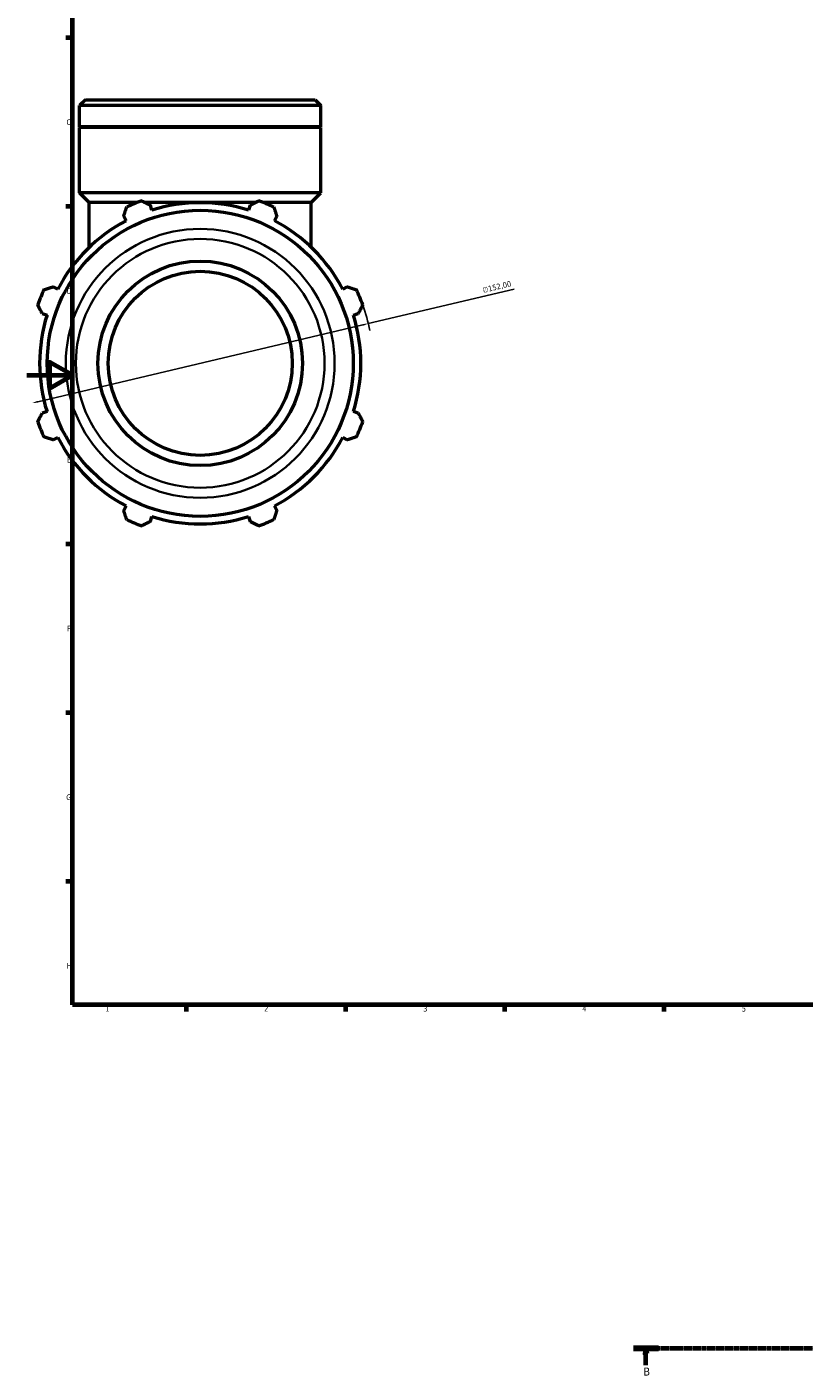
# Model space of a CAD drawing. Header units: millimetres. Extents: x 0 to 1354, y -203 to 1103.
# Tile 1 of 9: x 0 to 342, y -142 to 450. Entities that reach past the tile are written whole.
import ezdxf

# ---------------------------------------------------------------- set-up
doc = ezdxf.new("R2010")
doc.units = ezdxf.units.MM
doc.linetypes.add('CHAIN', pattern=[0.7087, 0.4724, -0.0591, 0.1181, -0.0591])
for name, color, linetype, lineweight in [('Border (ISO)', 7, 'Continuous', 70), ('Dimension (ISO)', 7, 'Continuous', 25), ('Section Line (ISO)', 7, 'CHAIN', 70), ('Visible (ISO)', 7, 'Continuous', 50), ('Visible Narrow (ISO)', 7, 'Continuous', 35)]:
    doc.layers.add(name, color=color, linetype=linetype, lineweight=lineweight)
doc.styles.add('Label Text (ISO)', font='tahoma.ttf')
doc.styles.add('Note Text (ISO)', font='tahoma.ttf')
doc.dimstyles.new('Default (ISO)', dxfattribs={"dimtxt": 2.5, "dimasz": 2.5, "dimexe": 3.175, "dimexo": 0, "dimgap": 0.762, "dimtad": 1, "dimrnd": 1e-08, "dimzin": 0, "dimtxsty": 'Note Text (ISO)', "dimcen": 0.09, "dimdle": 10, "dimclrd": 256, "dimclre": 256, "dimclrt": 232, "dimazin": 0, "dimtfac": 1.40208, "dimtmove": 0, "dimatfit": 3, "dimfxl": 1, "dimtolj": 1, "dimtzin": 0, "dimlwd": -1, "dimlwe": -1, "dimarcsym": 0})

# ---------------------------------------------------------------- blocks, each defined once
blk = doc.blocks.new('Borders Default Border')
at = {"layer": 'Border (ISO)'}
for p, q in [((20, 445.5), (17.1, 445.5)), ((20, 371.25), (17.1, 371.25)), ((20, 222.75), (17.1, 222.75)), ((20, 148.5), (17.1, 148.5)), ((20, 74.25), (17.1, 74.25)), ((70.08, 20), (70.08, 17.1)), ((140.17, 20), (140.17, 17.1)), ((210.25, 20), (210.25, 17.1)), ((280.33, 20), (280.33, 17.1))]:
    blk.add_line(p, q, dxfattribs=at)
at = {"layer": 'Border (ISO)', "flags": 128}
for points in [[(20, 20), (20, 574), (821, 574), (821, 20), (20, 20)], [(0, 297), (20, 297), (10, 302.77), (10, 291.23), (20, 297)]]:
    blk.add_lwpolyline(points, dxfattribs=at)
at = {"layer": 'Border (ISO)', "color": 232, "true_color": 0xca0064, "char_height": 2.5, "attachment_point": 7, "style": 'Note Text (ISO)'}
for s, insert in [('C', (17.43, 407.08)), ('D', (17.43, 332.88)), ('E', (17.64, 258.63)), ('F', (17.7, 184.38)), ('G', (17.31, 110.08)), ('H', (17.44, 35.88)), ('1', (34.48, 17.1)), ('2', (104.37, 17.1)), ('3', (174.43, 17.05)), ('4', (244.42, 17.1)), ('5', (314.64, 17.05))]:
    blk.add_mtext(s, dxfattribs=dict(at, insert=insert))
blk = doc.blocks.new('2dTransSection0')
at = {"layer": 'Section Line (ISO)', "linetype": 'CHAIN'}
blk.add_line((267.01, -131.08), (954.51, -131.08), dxfattribs=at)
at = {"layer": 'Section Line (ISO)', "linetype": 'Continuous', "lineweight": 140}
blk.add_line((267.01, -131.08), (277.91, -131.08), dxfattribs=at)
at = {"layer": 'Section Line (ISO)', "linetype": 'Continuous'}
for p, q in [((272.46, -131.08), (271.96, -133.58)), ((271.96, -133.58), (272.96, -133.58)), ((272.46, -133.58), (272.46, -131.08)), ((272.96, -133.58), (272.46, -131.08)), ((272.46, -138.48), (272.46, -133.58))]:
    blk.add_line(p, q, dxfattribs=at)
at = {"layer": 'Section Line (ISO)', "linetype": 'Continuous', "flags": 128}
blk.add_lwpolyline([(272.96, -133.58), (272.46, -131.08), (271.96, -133.58), (272.96, -133.58)], dxfattribs=at)
at = {"layer": 'Section Line (ISO)'}
blk.add_solid([(272.96, -133.58), (272.46, -131.08), (271.96, -133.58), (272.96, -133.58)], dxfattribs=at)
at = {"layer": 'Section Line (ISO)', "insert": (271.4, -143.08), "char_height": 3.5, "attachment_point": 7, "style": 'Label Text (ISO)'}
blk.add_mtext('B', dxfattribs=at)
blk = doc.blocks.new('*D15')
at = {"layer": 'Defpoints', "color": 0, "transparency": 16777216}
for p in [(150.24, 319.76), (2.32, 284.79)]:
    blk.add_point(p, dxfattribs=at)
at = {"layer": 'Dimension (ISO)', "transparency": 16777216}
for p, q in [((150.24, 319.76), (214.42, 334.93)), ((4.75, 285.37), (147.81, 319.18))]:
    blk.add_line(p, q, dxfattribs=at)
blk.add_arc((76.28, 302.27), 76, 10.90577, 19.79198, dxfattribs=at)
for points in [[(147.71, 319.59), (147.91, 318.78), (150.24, 319.76)], [(4.66, 285.77), (4.85, 284.96), (2.32, 284.79)]]:
    blk.add_solid(points, dxfattribs=at)
at = {"layer": 'Dimension (ISO)', "color": 232, "true_color": 0xca0064, "transparency": 16777216, "insert": (200.25, 335.66), "char_height": 2.5, "attachment_point": 1, "rotation": 13.29938, "style": 'Note Text (ISO)'}
blk.add_mtext('\\A1;∅152,00', dxfattribs=at)

msp = doc.modelspace()

# ---------------------------------------------------------------- linework, layer by layer
at = {"layer": 'Visible (ISO)'}
for p, q in [((25.75, 418.273), (23.202, 415.725)), ((23.202, 406.273), (23.202, 415.725)), ((129.36, 415.725), (23.202, 415.725)), ((25.75, 418.273), (126.812, 418.273)), ((126.812, 418.273), (129.36, 415.725)), ((129.36, 406.273), (129.36, 415.725)), ((129.36, 406.273), (23.202, 406.273)), ((23.502, 405.973), (23.202, 406.273)), ((129.36, 405.973), (23.202, 405.973)), ((23.202, 377.273), (23.202, 405.973)), ((129.06, 405.973), (129.36, 406.273)), ((129.36, 377.273), (129.36, 405.973)), ((129.36, 377.273), (23.202, 377.273)), ((27.448, 373.027), (23.202, 377.273)), ((125.113, 373.027), (129.36, 377.273)), ((48.534, 373.027), (27.448, 373.027)), ((27.448, 353.372), (27.448, 373.027)), ((100.525, 373.027), (52.037, 373.027)), ((55.027, 369.682), (54.341, 371.856)), ((98.22, 371.856), (97.535, 369.682)), ((125.113, 373.027), (104.028, 373.027)), ((125.113, 353.372), (125.113, 373.027)), ((42.592, 366.989), (43.644, 364.967)), ((108.917, 364.967), (109.97, 366.989)), ((13.587, 334.909), (11.565, 335.962)), ((140.997, 335.962), (138.975, 334.909)), ((6.698, 324.213), (8.872, 323.527)), ((143.69, 323.527), (145.864, 324.213)), ((8.872, 281.019), (6.698, 280.334)), ((145.864, 280.334), (143.69, 281.019)), ((11.565, 268.584), (13.587, 269.637)), ((138.975, 269.637), (140.997, 268.584)), ((43.644, 239.579), (42.592, 237.557)), ((109.97, 237.557), (108.917, 239.579)), ((54.341, 232.69), (55.027, 234.864)), ((97.535, 234.864), (98.22, 232.69))]:
    msp.add_line(p, q, dxfattribs=at)
for radius in [67.345, 45, 40.5]:
    msp.add_circle((76.281, 302.273), radius, dxfattribs=at)
for radius, start, end in [(76, 109.791984, 115.208016), (76, 64.791984, 70.208016), (70.68, 72.5, 107.5), (70.68, 117.5, 152.5), (70.68, 27.5, 62.5), (76, 154.791984, 160.208016), (76, 19.791984, 25.208016), (70.68, 162.5, 197.5), (70.68, 342.5, 17.5), (76, 199.791984, 205.208016), (76, 334.791984, 340.208016), (70.68, 207.5, 242.5), (70.68, 297.5, 332.5), (76, 244.791984, 250.208016), (70.68, 252.5, 287.5), (76, 289.791984, 295.208016)]:
    msp.add_arc((76.281, 302.273), radius, start, end, dxfattribs=at)
for points, weights in [([(50.547, 373.784), (52.483, 372.8), (54.341, 371.856)], [1, 1.00126586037, 1.00171492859]), ([(98.22, 371.856), (100.079, 372.8), (102.015, 373.784)], [1.00171492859, 1.00126586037, 1]), ([(42.592, 366.989), (43.238, 368.971), (43.912, 371.035)], [1.00171492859, 1.00126586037, 1]), ([(108.65, 371.035), (109.323, 368.971), (109.97, 366.989)], [1, 1.00126586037, 1.00171492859]), ([(7.519, 334.642), (9.583, 335.316), (11.565, 335.962)], [1, 1.00126586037, 1.00171492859]), ([(140.997, 335.962), (142.979, 335.316), (145.043, 334.642)], [1.00171492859, 1.00126586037, 1]), ([(6.698, 324.213), (5.754, 326.071), (4.77, 328.007)], [1.00171492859, 1.00126586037, 1]), ([(147.791, 328.007), (146.808, 326.071), (145.864, 324.213)], [1, 1.00126586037, 1.00171492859]), ([(4.77, 276.539), (5.754, 278.475), (6.698, 280.334)], [1, 1.00126586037, 1.00171492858]), ([(145.864, 280.334), (146.808, 278.475), (147.791, 276.539)], [1.00171492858, 1.00126586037, 1]), ([(11.565, 268.584), (9.583, 269.231), (7.519, 269.904)], [1.00171492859, 1.00126586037, 1]), ([(145.043, 269.904), (142.979, 269.231), (140.997, 268.584)], [1, 1.00126586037, 1.00171492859]), ([(43.912, 233.511), (43.238, 235.575), (42.592, 237.557)], [1, 1.00126586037, 1.00171492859]), ([(109.97, 237.557), (109.323, 235.575), (108.65, 233.511)], [1.00171492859, 1.00126586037, 1]), ([(54.341, 232.69), (52.483, 231.746), (50.547, 230.762)], [1.00171492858, 1.00126586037, 1]), ([(102.015, 230.762), (100.079, 231.746), (98.22, 232.69)], [1, 1.00126586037, 1.00171492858])]:
    msp.add_rational_spline(points, weights, degree=2, dxfattribs=at)
at = {"layer": 'Visible Narrow (ISO)'}
for radius in [59.156, 54.724]:
    msp.add_circle((76.281, 302.273), radius, dxfattribs=at)

# ---------------------------------------------------------------- block references
msp.add_blockref('Borders Default Border', (0, 0))
at = {"layer": 'Section Line (ISO)'}
msp.add_blockref('2dTransSection0', (0, 0), dxfattribs=at)

# ---------------------------------------------------------------- dimensions: what is measured, and where the dimension line sits
at = {"layer": 'Dimension (ISO)'}
dim = msp.add_diameter_dim_2p(p1=(2.319, 284.79), p2=(150.243, 319.756), dimstyle='Default (ISO)', override={"dimdec": 2, "dimlfac": 1, "dimtp": 0, "dimtm": 0, "dimtdec": 2, "dimatfit": 2}, dxfattribs=at)
dim.commit()
dim.dimension.update_dxf_attribs({"geometry": '*D15', "text_midpoint": (207.425, 333.273), "dimtype": 163})

doc.saveas('drawing.dxf')
